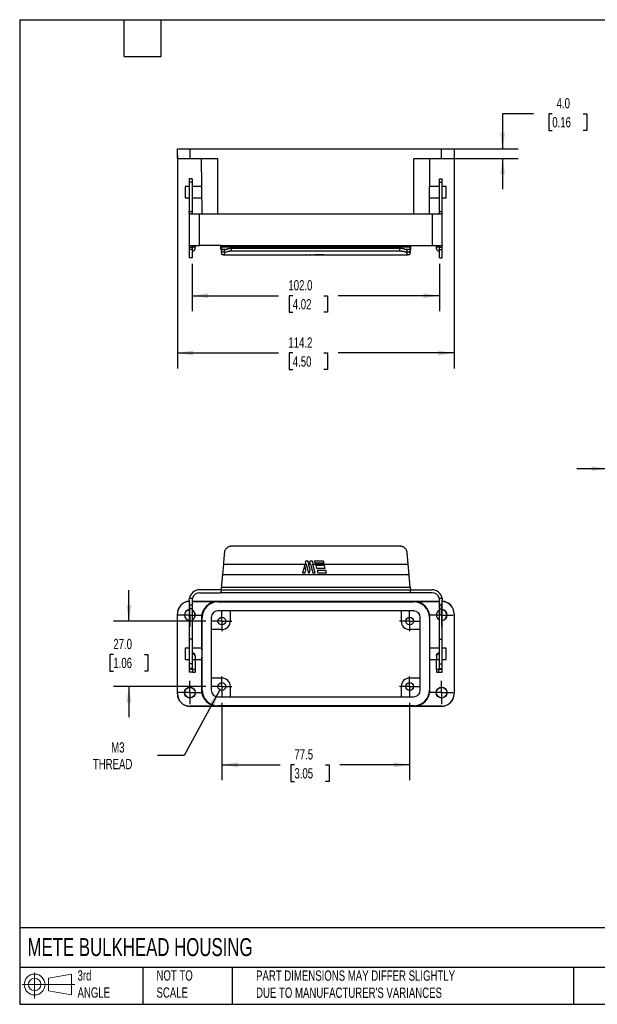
# Model space of a CAD drawing. Header units: millimetres. Extents: x 13 to 546, y 13 to 419.
# Tile 1 of 3: x 13 to 251, y 13 to 419. Entities that reach past the tile are written whole.
import ezdxf

# ---------------------------------------------------------------- set-up
doc = ezdxf.new("R2010")
doc.units = ezdxf.units.MM
doc.header["$LTSCALE"] = 2
doc.linetypes.add('SLD-Center', pattern=[19.05, 15.24, -1.27, 1.27, -1.27])
doc.linetypes.add('SLD-Solid', pattern=[0])
doc.layers.add('CENTER', color=40, linetype='SLD-Center')
doc.layers.add('SLD-DEFPOINTS', color=7, linetype='Continuous')
doc.layers.add('DIMENSIONS', color=140, linetype='SLD-Solid', lineweight=25)
doc.layers.add('TEXT', color=140, linetype='SLD-Solid', lineweight=25)
doc.styles.add('SLDTEXTSTYLE0', font='TXT', dxfattribs={"width": 0.7})
doc.dimstyles.new('SLDDIMSTYLE0', dxfattribs={"dimtxt": 4.316016, "dimasz": 6.604, "dimexe": 0, "dimexo": 0.0625, "dimgap": 1.079004, "dimtad": 0, "dimtih": 1, "dimtoh": 1, "dimrnd": 1e-09, "dimzin": 4, "dimdsep": 46, "dimtxsty": 'SLDTEXTSTYLE0', "dimsah": 1, "dimcen": 0.09, "dimadec": 0, "dimazin": 1, "dimtfac": 1, "dimtmove": 0, "dimatfit": 0, "dimfxl": 0, "dimfrac": 2, "dimtolj": 1, "dimtzin": 12, "dimarcsym": 0})
doc.dimstyles.new('SLDDIMSTYLE1', dxfattribs={"dimtxt": 4.316016, "dimasz": 6.604, "dimexe": 0, "dimexo": 0.0625, "dimgap": 1.079004, "dimtad": 0, "dimtih": 1, "dimtoh": 1, "dimrnd": 1e-09, "dimzin": 12, "dimdsep": 46, "dimtxsty": 'SLDTEXTSTYLE0', "dimsah": 1, "dimcen": 0.09, "dimadec": 0, "dimazin": 3, "dimtfac": 1, "dimtofl": 0, "dimtmove": 0, "dimatfit": 3, "dimfxl": 0, "dimfrac": 2, "dimtolj": 1, "dimtzin": 12, "dimarcsym": 0})
doc.dimstyles.new('SLDDIMSTYLE2', dxfattribs={"dimtxt": 4.316016, "dimasz": 6.604, "dimexe": 0, "dimexo": 0.0625, "dimgap": 1.079004, "dimtad": 0, "dimtih": 1, "dimtoh": 1, "dimrnd": 1e-09, "dimzin": 12, "dimdsep": 46, "dimtxsty": 'SLDTEXTSTYLE0', "dimsah": 1, "dimcen": 0, "dimadec": 0, "dimazin": 3, "dimtfac": 1, "dimtofl": 0, "dimtmove": 0, "dimatfit": 3, "dimfxl": 0, "dimfrac": 2, "dimtolj": 1, "dimtzin": 12, "dimarcsym": 0})
doc.dimstyles.new('SLDDIMSTYLE5', dxfattribs={"dimtxt": 4.316016, "dimasz": 6.604, "dimexe": 0, "dimexo": 0.0625, "dimgap": 1.079004, "dimtad": 0, "dimtih": 1, "dimtoh": 1, "dimrnd": 1e-09, "dimzin": 4, "dimdsep": 46, "dimtxsty": 'SLDTEXTSTYLE0', "dimsah": 1, "dimcen": 0.09, "dimadec": 0, "dimazin": 1, "dimtfac": 1, "dimtofl": 0, "dimtmove": 0, "dimatfit": 3, "dimfxl": 0, "dimfrac": 2, "dimtolj": 1, "dimtzin": 12, "dimarcsym": 0})

# ---------------------------------------------------------------- blocks, each defined once
blk = doc.blocks.new('Block11')
at = {"color": 7, "linetype": 'SLD-Solid', "lineweight": 18}
for p, q in [((5.18, 10.62), (5.18, 0)), ((10.96, 8.33), (20.35, 10.06)), ((10.96, 3.19), (10.96, 8.33)), ((20.35, 10.06), (20.35, 1.46)), ((0, 5.76), (21.75, 5.76)), ((10.96, 3.19), (20.35, 1.46))]:
    blk.add_line(p, q, dxfattribs=at)
for radius in [4.3, 2.57]:
    blk.add_circle((5.18, 5.76), radius, dxfattribs=at)
blk = doc.blocks.new('Block12')
at = {"layer": 'SLD-DEFPOINTS'}
blk.add_blockref('Block11', (0, 0), dxfattribs=at)
blk = doc.blocks.new('_D')
at = {"layer": 'DIMENSIONS'}
for p, q in [((57.76, 170.87), (57.76, 183.57)), ((89.45, 170.87), (51.41, 170.87)), ((51.35, 157.11), (49.9, 157.11)), ((49.9, 157.11), (49.9, 150.25)), ((64.17, 157.11), (65.62, 157.11)), ((65.62, 157.11), (65.62, 150.25)), ((49.9, 150.25), (51.35, 150.25)), ((65.62, 150.25), (64.17, 150.25)), ((89.45, 143.87), (51.41, 143.87)), ((57.76, 143.87), (57.76, 131.17))]:
    blk.add_line(p, q, dxfattribs=at)
for points in [[(57.76, 170.87), (58.77, 177.48), (56.74, 177.48)], [(57.76, 143.87), (56.74, 137.27), (58.77, 137.27)]]:
    blk.add_solid(points, dxfattribs=at)
at = {"layer": 'DIMENSIONS', "char_height": 4.233, "attachment_point": 1, "style": 'SLDTEXTSTYLE0'}
for s, insert in [('27.0', (51.35, 163.54)), ('1.06', (51.35, 155.71))]:
    blk.add_mtext(s, dxfattribs=dict(at, insert=insert))
blk = doc.blocks.new('_D_1')
at = {"layer": 'DIMENSIONS'}
for p, q in [((96.13, 137.19), (96.13, 105.21)), ((173.63, 137.19), (173.63, 105.21)), ((96.13, 111.56), (120.23, 111.56)), ((126.07, 111.56), (124.62, 111.56)), ((124.62, 111.56), (124.62, 104.7)), ((138.9, 111.56), (140.35, 111.56)), ((140.35, 111.56), (140.35, 104.7)), ((173.63, 111.56), (144.75, 111.56)), ((124.62, 104.7), (126.07, 104.7)), ((140.35, 104.7), (138.9, 104.7))]:
    blk.add_line(p, q, dxfattribs=at)
for points in [[(96.13, 111.56), (102.73, 110.55), (102.73, 112.58)], [(173.63, 111.56), (167.02, 112.58), (167.02, 110.55)]]:
    blk.add_solid(points, dxfattribs=at)
at = {"layer": 'DIMENSIONS', "char_height": 4.233, "attachment_point": 1, "style": 'SLDTEXTSTYLE0'}
for s, insert in [('77.5', (126.07, 117.99)), ('3.05', (126.07, 110.16))]:
    blk.add_mtext(s, dxfattribs=dict(at, insert=insert))
blk = doc.blocks.new('_D_2')
at = {"layer": 'DIMENSIONS'}
for p, q in [((95.36, 142.47), (80.62, 115.39)), ((80.62, 115.39), (69.51, 115.39))]:
    blk.add_line(p, q, dxfattribs=at)
blk.add_solid([(95.36, 142.47), (91.31, 137.15), (93.1, 136.18)], dxfattribs=at)
at = {"layer": 'DIMENSIONS', "char_height": 4.233, "attachment_point": 1, "style": 'SLDTEXTSTYLE0'}
for s, insert in [('M3', (50.45, 120.84)), ('THREAD', (42.91, 113.98))]:
    blk.add_mtext(s, dxfattribs=dict(at, insert=insert))
blk = doc.blocks.new('SW_CENTERMARKSYMBOL_0')
at = {"layer": 'CENTER', "color": 0}
for p, q in [((0, 2.54), (0, 4.14)), ((-2.54, 0), (-4.14, 0)), ((0, 0), (-2.54, 0)), ((0, 0), (0, 2.54)), ((0, 0), (0, -2.54)), ((0, 0), (2.54, 0)), ((2.54, 0), (4.14, 0)), ((0, -2.54), (0, -4.14))]:
    blk.add_line(p, q, dxfattribs=at)
blk = doc.blocks.new('SW_CENTERMARKSYMBOL_1')
at = {"layer": 'CENTER', "color": 0}
for p, q in [((0, 2.54), (0, 4.14)), ((-2.54, 0), (-4.14, 0)), ((0, 0), (-2.54, 0)), ((0, 0), (0, 2.54)), ((0, 0), (0, -2.54)), ((0, 0), (2.54, 0)), ((2.54, 0), (4.14, 0)), ((0, -2.54), (0, -4.14))]:
    blk.add_line(p, q, dxfattribs=at)
blk = doc.blocks.new('SW_CENTERMARKSYMBOL_2')
at = {"layer": 'CENTER', "color": 0}
for p, q in [((0, 2.54), (0, 4.14)), ((0, 0), (-2.54, 0)), ((0, 0), (0, 2.54)), ((0, 0), (0, -2.54)), ((0, 0), (2.54, 0)), ((2.54, 0), (4.14, 0)), ((-2.54, 0), (-4.14, 0)), ((0, -2.54), (0, -4.14))]:
    blk.add_line(p, q, dxfattribs=at)
blk = doc.blocks.new('SW_CENTERMARKSYMBOL_3')
at = {"layer": 'CENTER', "color": 0}
for p, q in [((0, 2.54), (0, 4.14)), ((0, 0), (-2.54, 0)), ((0, 0), (0, 2.54)), ((0, 0), (0, -2.54)), ((0, 0), (2.54, 0)), ((2.54, 0), (4.14, 0)), ((-2.54, 0), (-4.14, 0)), ((0, -2.54), (0, -4.14))]:
    blk.add_line(p, q, dxfattribs=at)
blk = doc.blocks.new('SW_CENTERMARKSYMBOL_4')
at = {"layer": 'CENTER', "color": 0}
for p, q in [((0, 2.54), (0, 4.79)), ((0, 0), (-2.54, 0)), ((0, 0), (0, 2.54)), ((0, 0), (0, -2.54)), ((0, 0), (2.54, 0)), ((2.54, 0), (4.79, 0)), ((-2.54, 0), (-4.79, 0)), ((0, -2.54), (0, -4.79))]:
    blk.add_line(p, q, dxfattribs=at)
blk = doc.blocks.new('SW_CENTERMARKSYMBOL_5')
at = {"layer": 'CENTER', "color": 0}
for p, q in [((0, 2.54), (0, 4.79)), ((0, 0), (-2.54, 0)), ((0, 0), (0, 2.54)), ((0, 0), (0, -2.54)), ((0, 0), (2.54, 0)), ((2.54, 0), (4.79, 0)), ((-2.54, 0), (-4.79, 0)), ((0, -2.54), (0, -4.79))]:
    blk.add_line(p, q, dxfattribs=at)
blk = doc.blocks.new('SW_CENTERMARKSYMBOL_6')
at = {"layer": 'CENTER', "color": 0}
for p, q in [((0, 2.54), (0, 4.79)), ((0, 0), (-2.54, 0)), ((0, 0), (0, 2.54)), ((0, 0), (0, -2.54)), ((0, 0), (2.54, 0)), ((2.54, 0), (4.79, 0)), ((-2.54, 0), (-4.79, 0)), ((0, -2.54), (0, -4.79))]:
    blk.add_line(p, q, dxfattribs=at)
blk = doc.blocks.new('SW_CENTERMARKSYMBOL_7')
at = {"layer": 'CENTER', "color": 0}
for p, q in [((0, 2.54), (0, 4.79)), ((0, 0), (-2.54, 0)), ((0, 0), (0, 2.54)), ((0, 0), (0, -2.54)), ((0, 0), (2.54, 0)), ((2.54, 0), (4.79, 0)), ((-2.54, 0), (-4.79, 0)), ((0, -2.54), (0, -4.79))]:
    blk.add_line(p, q, dxfattribs=at)
blk = doc.blocks.new('_D_6')
at = {"layer": 'DIMENSIONS'}
for p, q in [((255.38, 165.95), (255.38, 240.13)), ((300.38, 209.52), (300.38, 240.13)), ((255.38, 233.78), (242.68, 233.78)), ((270.51, 233.78), (269.06, 233.78)), ((269.06, 233.78), (269.06, 226.92)), ((283.34, 233.78), (284.78, 233.78)), ((284.78, 233.78), (284.78, 226.92)), ((300.38, 233.78), (313.08, 233.78)), ((269.06, 226.92), (270.51, 226.92)), ((284.78, 226.92), (283.34, 226.92)), ((300.38, 181.58), (300.38, 206.47))]:
    blk.add_line(p, q, dxfattribs=at)
for points in [[(255.38, 233.78), (248.78, 234.79), (248.78, 232.76)], [(300.38, 233.78), (306.99, 232.76), (306.99, 234.79)]]:
    blk.add_solid(points, dxfattribs=at)
at = {"layer": 'DIMENSIONS', "char_height": 4.233, "attachment_point": 1, "style": 'SLDTEXTSTYLE0'}
for s, insert in [('45.0', (270.51, 240.2)), ('1.77', (270.51, 232.37))]:
    blk.add_mtext(s, dxfattribs=dict(at, insert=insert))
blk = doc.blocks.new('_D_10')
at = {"layer": 'DIMENSIONS'}
for p, q in [((83.88, 318.32), (83.88, 298.83)), ((185.88, 318.32), (185.88, 298.83)), ((83.88, 305.18), (119.54, 305.18)), ((125.39, 305.18), (123.94, 305.18)), ((123.94, 305.18), (123.94, 298.32)), ((138.22, 305.18), (139.66, 305.18)), ((139.66, 305.18), (139.66, 298.32)), ((185.88, 305.18), (144.06, 305.18)), ((123.94, 298.32), (125.39, 298.32)), ((139.66, 298.32), (138.22, 298.32))]:
    blk.add_line(p, q, dxfattribs=at)
for points in [[(83.88, 305.18), (90.48, 304.16), (90.48, 306.19)], [(185.88, 305.18), (179.27, 306.19), (179.27, 304.16)]]:
    blk.add_solid(points, dxfattribs=at)
at = {"layer": 'DIMENSIONS', "char_height": 4.233, "attachment_point": 1, "style": 'SLDTEXTSTYLE0'}
for s, insert in [('102.0', (123.59, 311.6)), ('4.02', (125.39, 303.77))]:
    blk.add_mtext(s, dxfattribs=dict(at, insert=insert))
blk = doc.blocks.new('_D_11')
at = {"layer": 'DIMENSIONS'}
for p, q in [((77.76, 363.32), (77.76, 275.19)), ((192, 363.32), (192, 275.19)), ((77.76, 281.54), (119.54, 281.54)), ((125.39, 281.54), (123.94, 281.54)), ((123.94, 281.54), (123.94, 274.68)), ((138.22, 281.54), (139.66, 281.54)), ((139.66, 281.54), (139.66, 274.68)), ((192, 281.54), (144.06, 281.54)), ((123.94, 274.68), (125.39, 274.68)), ((139.66, 274.68), (138.22, 274.68))]:
    blk.add_line(p, q, dxfattribs=at)
for points in [[(77.76, 281.54), (84.36, 280.52), (84.36, 282.56)], [(192, 281.54), (185.39, 282.56), (185.39, 280.52)]]:
    blk.add_solid(points, dxfattribs=at)
at = {"layer": 'DIMENSIONS', "char_height": 4.233, "attachment_point": 1, "style": 'SLDTEXTSTYLE0'}
for s, insert in [('114.2', (123.59, 287.96)), ('4.50', (125.39, 280.14))]:
    blk.add_mtext(s, dxfattribs=dict(at, insert=insert))
blk = doc.blocks.new('_D_12')
at = {"layer": 'DIMENSIONS'}
for p, q in [((224.7, 380.29), (212, 380.29)), ((212, 380.29), (212, 365.86)), ((232.48, 380.29), (231.03, 380.29)), ((231.03, 380.29), (231.03, 373.43)), ((245.3, 380.29), (246.75, 380.29)), ((246.75, 380.29), (246.75, 373.43)), ((231.03, 373.43), (232.48, 373.43)), ((246.75, 373.43), (245.3, 373.43)), ((189.37, 365.86), (218.35, 365.86)), ((191.62, 361.86), (218.35, 361.86)), ((212, 361.86), (212, 349.16))]:
    blk.add_line(p, q, dxfattribs=at)
for points in [[(212, 365.86), (213.01, 372.47), (210.98, 372.47)], [(212, 361.86), (210.98, 355.26), (213.01, 355.26)]]:
    blk.add_solid(points, dxfattribs=at)
at = {"layer": 'DIMENSIONS', "char_height": 4.233, "attachment_point": 1, "style": 'SLDTEXTSTYLE0'}
for s, insert in [('4.0', (234.27, 386.71)), ('0.16', (232.48, 378.88))]:
    blk.add_mtext(s, dxfattribs=dict(at, insert=insert))

msp = doc.modelspace()

# ---------------------------------------------------------------- linework, layer by layer
for p, q in [((77.793, 361.864), (77.758, 365.864)), ((77.758, 365.864), (82.928, 365.864)), ((82.928, 365.864), (82.928, 361.864)), ((82.928, 365.864), (186.828, 365.864)), ((186.828, 361.864), (186.828, 365.864)), ((186.828, 365.864), (191.997, 365.864)), ((191.997, 365.864), (191.962, 361.864)), ((77.793, 361.864), (82.928, 361.864)), ((82.928, 361.864), (94.428, 361.864)), ((87.994, 338.864), (87.793, 361.864)), ((94.428, 338.864), (94.428, 361.864)), ((175.328, 361.864), (186.828, 361.864)), ((175.328, 338.864), (175.328, 361.864)), ((181.762, 338.864), (181.962, 361.864)), ((186.828, 361.864), (191.962, 361.864)), ((82.678, 350.214), (80.998, 350.214)), ((80.998, 350.214), (80.998, 345.514)), ((83.878, 353.364), (82.678, 353.364)), ((82.678, 353.364), (82.678, 352.098)), ((83.878, 352.098), (82.678, 352.098)), ((82.678, 352.098), (82.678, 339.949)), ((83.878, 353.364), (83.878, 352.098)), ((83.878, 352.098), (83.878, 339.949)), ((87.895, 350.214), (83.878, 350.214)), ((185.878, 350.214), (181.861, 350.214)), ((185.878, 353.364), (187.078, 353.364)), ((185.878, 352.098), (185.878, 353.364)), ((185.878, 352.098), (187.078, 352.098)), ((185.878, 339.949), (185.878, 352.098)), ((187.078, 352.098), (187.078, 353.364)), ((187.078, 339.949), (187.078, 352.098)), ((188.757, 350.214), (187.078, 350.214)), ((188.757, 345.514), (188.757, 350.214)), ((80.998, 345.514), (82.678, 345.514)), ((83.878, 345.514), (87.936, 345.514)), ((181.82, 345.514), (185.878, 345.514)), ((187.078, 345.514), (188.757, 345.514)), ((82.678, 339.24), (82.678, 339.949)), ((82.678, 339.949), (83.878, 339.949)), ((82.678, 339.24), (82.678, 325.809)), ((83.938, 338.864), (83.236, 338.864)), ((83.878, 339.949), (83.878, 339.24)), ((86.878, 338.864), (83.938, 338.864)), ((86.878, 325.864), (86.878, 338.864)), ((182.878, 338.864), (86.878, 338.864)), ((182.878, 338.864), (182.878, 325.864)), ((185.817, 338.864), (182.878, 338.864)), ((186.52, 338.864), (185.817, 338.864)), ((185.878, 339.949), (187.078, 339.949)), ((187.078, 325.809), (187.078, 339.24)), ((82.678, 325.809), (82.678, 325.06)), ((82.756, 325.864), (86.878, 325.864)), ((83.878, 325.809), (83.878, 325.06)), ((85.078, 325.272), (83.878, 325.272)), ((85.078, 325.864), (85.078, 325.272)), ((85.078, 324.664), (85.078, 325.272)), ((95.824, 325.864), (86.878, 325.864)), ((95.824, 325.864), (173.932, 325.864)), ((95.859, 325.171), (95.976, 324.395)), ((173.897, 325.171), (95.859, 325.171)), ((173.779, 324.395), (173.897, 325.171)), ((173.932, 325.864), (182.878, 325.864)), ((182.878, 325.864), (186.999, 325.864)), ((184.678, 325.272), (184.678, 325.864)), ((185.878, 325.272), (184.678, 325.272)), ((184.678, 324.664), (184.678, 325.272)), ((185.878, 325.06), (185.878, 325.809)), ((187.078, 325.06), (187.078, 325.809)), ((83.878, 325.06), (82.678, 325.06)), ((82.678, 325.06), (82.678, 324.213)), ((83.878, 324.213), (82.678, 324.213)), ((82.678, 324.213), (82.678, 320.864)), ((83.878, 325.06), (83.878, 324.213)), ((83.878, 324.213), (83.878, 320.864)), ((83.878, 323.664), (84.078, 323.664)), ((95.806, 324.132), (95.924, 323.356)), ((95.976, 324.395), (98.252, 324.395)), ((96.361, 323.216), (96.754, 323.216)), ((96.754, 322.016), (96.361, 322.016)), ((96.754, 322.016), (130.902, 322.016)), ((97.127, 323.751), (97.17, 322.637)), ((100.169, 323.546), (100.127, 324.647)), ((169.628, 324.647), (100.127, 324.647)), ((169.586, 323.546), (100.169, 323.546)), ((130.784, 322.064), (131.582, 322.064)), ((130.902, 322.016), (131.875, 322.016)), ((131.875, 322.016), (131.937, 322.016)), ((131.937, 322.016), (132.665, 322.016)), ((132.547, 322.064), (133.345, 322.064)), ((132.665, 322.016), (133.639, 322.016)), ((133.639, 322.016), (133.7, 322.016)), ((133.7, 322.016), (173.001, 322.016)), ((134.38, 322.064), (137.972, 322.064)), ((134.637, 322.064), (134.637, 322.02)), ((138.228, 322.02), (134.637, 322.02)), ((169.586, 323.546), (169.628, 324.647)), ((171.507, 324.395), (173.779, 324.395)), ((172.585, 322.637), (172.628, 323.751)), ((173.001, 323.216), (173.394, 323.216)), ((173.394, 322.016), (173.001, 322.016)), ((173.831, 323.356), (173.949, 324.132)), ((185.678, 323.664), (185.878, 323.664)), ((187.078, 325.06), (185.878, 325.06)), ((185.878, 324.213), (185.878, 325.06)), ((185.878, 324.213), (187.078, 324.213)), ((185.878, 320.864), (185.878, 324.213)), ((187.078, 324.213), (187.078, 325.06)), ((187.078, 320.864), (187.078, 324.213)), ((83.878, 320.864), (82.678, 320.864)), ((185.878, 320.864), (187.078, 320.864)), ((169.586, 201.774), (100.169, 201.774)), ((130.784, 195.732), (131.582, 195.732)), ((132.547, 195.732), (133.345, 195.732)), ((134.38, 195.732), (137.972, 195.732)), ((96.754, 194.407), (96.361, 189.917)), ((96.754, 194.407), (130.902, 194.407)), ((130.325, 194.022), (129.455, 190.774)), ((130.843, 192.09), (130.325, 194.022)), ((130.49, 190.774), (130.843, 192.09)), ((130.902, 194.407), (131.875, 190.774)), ((132.582, 192), (131.937, 194.407)), ((131.937, 194.407), (132.665, 194.407)), ((132.254, 190.774), (132.582, 192)), ((132.665, 194.407), (133.639, 190.774)), ((133.7, 194.407), (173.001, 194.407)), ((134.674, 190.774), (133.7, 194.407)), ((138.228, 194.774), (134.637, 194.774)), ((138.496, 193.774), (134.905, 193.774)), ((134.905, 193.774), (135.173, 192.774)), ((135.173, 192.774), (138.764, 192.774)), ((139.032, 191.774), (135.441, 191.774)), ((135.441, 191.774), (135.709, 190.774)), ((138.764, 192.774), (138.496, 193.774)), ((139.3, 190.774), (139.032, 191.774)), ((173.394, 189.917), (173.001, 194.407)), ((173.394, 189.917), (96.361, 189.917)), ((129.455, 190.774), (130.49, 190.774)), ((131.875, 190.774), (132.254, 190.774)), ((133.639, 190.774), (134.674, 190.774)), ((135.709, 190.774), (139.3, 190.774)), ((95.824, 183.774), (86.878, 183.774)), ((95.806, 183.574), (95.924, 184.917)), ((173.949, 183.574), (95.806, 183.574)), ((95.924, 184.917), (173.831, 184.917)), ((173.831, 184.917), (173.949, 183.574)), ((173.932, 183.774), (182.878, 183.774)), ((82.678, 179.574), (82.678, 177.382)), ((82.756, 180.382), (83.988, 180.382)), ((83.878, 179.574), (83.878, 177.382)), ((83.878, 179.043), (185.878, 179.043)), ((83.878, 179.009), (94.428, 179.009)), ((86.878, 182.574), (95.719, 182.574)), ((94.428, 178.803), (94.428, 179.009)), ((174.036, 182.574), (95.719, 182.574)), ((182.878, 182.574), (174.036, 182.574)), ((175.328, 179.009), (185.878, 179.009)), ((175.328, 178.803), (175.328, 179.009)), ((185.767, 180.382), (186.999, 180.382)), ((185.878, 177.382), (185.878, 179.574)), ((187.078, 177.382), (187.078, 179.574)), ((83.878, 177.382), (82.678, 177.382)), ((82.678, 177.382), (82.678, 175.914)), ((83.878, 175.914), (82.678, 175.914)), ((82.678, 175.914), (82.678, 163.415)), ((83.878, 177.382), (83.878, 175.914)), ((83.878, 175.914), (83.878, 163.415)), ((94.428, 178.803), (175.328, 178.803)), ((175.328, 175.078), (94.428, 175.078)), ((99.628, 170.874), (99.628, 175.078)), ((170.128, 175.078), (170.128, 170.874)), ((187.078, 177.382), (185.878, 177.382)), ((185.878, 175.914), (185.878, 177.382)), ((185.878, 175.914), (187.078, 175.914)), ((185.878, 163.415), (185.878, 175.914)), ((187.078, 175.914), (187.078, 177.382)), ((187.078, 163.415), (187.078, 175.914)), ((77.793, 173.874), (77.758, 173.874)), ((77.758, 140.874), (77.758, 173.874)), ((77.793, 140.874), (77.793, 173.874)), ((87.998, 172.374), (87.793, 172.374)), ((87.793, 172.374), (87.793, 159.724)), ((87.998, 142.374), (87.998, 172.374)), ((91.724, 172.374), (91.724, 142.374)), ((178.032, 142.374), (178.032, 172.374)), ((181.757, 172.374), (181.757, 142.374)), ((181.757, 172.374), (181.962, 172.374)), ((181.962, 159.724), (181.962, 172.374)), ((191.962, 173.874), (191.962, 140.874)), ((191.997, 173.874), (191.962, 173.874)), ((191.997, 173.874), (191.997, 140.874)), ((96.128, 167.374), (91.724, 167.374)), ((178.032, 167.374), (173.628, 167.374)), ((83.878, 163.415), (82.678, 163.415)), ((82.678, 163.415), (82.678, 153.259)), ((83.878, 163.415), (83.878, 153.259)), ((185.878, 163.415), (187.078, 163.415)), ((185.878, 153.259), (185.878, 163.415)), ((187.078, 153.259), (187.078, 163.415)), ((82.678, 159.724), (80.998, 159.724)), ((80.998, 159.724), (80.998, 157.374)), ((87.915, 159.724), (83.878, 159.724)), ((185.878, 159.724), (181.84, 159.724)), ((188.757, 159.724), (187.078, 159.724)), ((188.757, 157.374), (188.757, 159.724)), ((80.998, 157.374), (80.998, 155.024)), ((80.998, 155.024), (82.678, 155.024)), ((84.078, 157.684), (83.878, 157.684)), ((84.078, 157.273), (83.878, 157.273)), ((83.878, 155), (85.078, 155)), ((84.078, 157.273), (84.078, 157.684)), ((85.078, 156.334), (85.078, 156.744)), ((85.078, 156.334), (85.078, 155)), ((85.078, 155.024), (87.915, 155.024)), ((85.078, 155), (85.078, 150.974)), ((87.793, 155.024), (87.793, 142.374)), ((181.84, 155.024), (184.678, 155.024)), ((181.962, 142.374), (181.962, 155.024)), ((184.678, 156.334), (184.678, 156.744)), ((184.678, 156.334), (184.678, 155)), ((184.678, 155), (185.878, 155)), ((184.678, 150.974), (184.678, 155)), ((185.678, 157.684), (185.678, 157.273)), ((185.878, 157.684), (185.678, 157.684)), ((185.878, 157.273), (185.678, 157.273)), ((187.078, 155.024), (188.757, 155.024)), ((188.757, 155.024), (188.757, 157.374)), ((83.878, 153.259), (82.678, 153.259)), ((82.678, 153.259), (82.678, 151.327)), ((83.878, 151.327), (82.678, 151.327)), ((82.678, 151.327), (82.678, 150.974)), ((82.678, 150.974), (83.878, 150.974)), ((82.678, 150.974), (82.678, 149.774)), ((83.878, 153.259), (83.878, 151.327)), ((83.878, 151.327), (83.878, 150.974)), ((83.878, 150.974), (84.078, 150.974)), ((84.078, 150.974), (84.078, 149.774)), ((84.078, 150.974), (85.078, 150.974)), ((85.078, 150.974), (85.078, 149.774)), ((184.678, 150.974), (184.678, 149.774)), ((184.678, 150.974), (185.678, 150.974)), ((185.678, 149.774), (185.678, 150.974)), ((185.678, 150.974), (185.878, 150.974)), ((185.878, 153.259), (187.078, 153.259)), ((185.878, 151.327), (185.878, 153.259)), ((185.878, 151.327), (187.078, 151.327)), ((185.878, 150.974), (185.878, 151.327)), ((185.878, 150.974), (187.078, 150.974)), ((187.078, 151.327), (187.078, 153.259)), ((187.078, 150.974), (187.078, 151.327)), ((187.078, 149.774), (187.078, 150.974)), ((84.078, 149.774), (82.678, 149.774)), ((84.078, 149.774), (85.078, 149.774)), ((96.128, 147.374), (91.724, 147.374)), ((178.032, 147.374), (173.628, 147.374)), ((185.678, 149.774), (187.078, 149.774)), ((87.998, 142.374), (87.793, 142.374)), ((99.628, 139.67), (99.628, 143.874)), ((170.128, 143.874), (170.128, 139.67)), ((181.962, 142.374), (181.757, 142.374)), ((77.793, 140.874), (77.758, 140.874)), ((94.428, 139.67), (175.328, 139.67)), ((191.997, 140.874), (191.962, 140.874)), ((82.928, 135.739), (82.928, 135.704)), ((94.428, 135.739), (82.928, 135.739)), ((82.928, 135.704), (186.828, 135.704)), ((175.328, 135.944), (94.428, 135.944)), ((94.428, 135.944), (94.428, 135.739)), ((175.328, 135.739), (175.328, 135.944)), ((186.828, 135.739), (175.328, 135.739)), ((186.828, 135.704), (186.828, 135.739))]:
    msp.add_line(p, q)
for centre, radius in [((96.128, 170.874), 1.6), ((173.628, 170.874), 1.6), ((82.928, 141.374), 2.25), ((82.928, 141.374), 2.18), ((96.128, 143.874), 1.6), ((173.628, 143.874), 1.6), ((186.828, 141.374), 2.25), ((186.828, 141.374), 2.18)]:
    msp.add_circle(centre, radius)
for centre, radius, start, end in [((84.078, 324.664), 1, 270, 0), ((185.678, 324.664), 1, 180, 270), ((86.878, 179.574), 4.2, 90, 168.91228), ((182.878, 179.574), 4.2, 11.08772, 90), ((82.928, 173.874), 5.17, 92.77184, 180), ((82.928, 173.874), 5.135, 92.7907, 180), ((86.878, 179.574), 3, 90, 164.38117), ((94.428, 172.374), 6.635, 90, 180), ((175.328, 172.374), 6.635, 0, 90), ((182.878, 179.574), 3, 15.61883, 90), ((186.828, 173.874), 5.17, 0, 87.22816), ((186.828, 173.874), 5.135, 0, 87.2093), ((82.928, 173.374), 2.25, 96.37937, 263.62063), ((82.928, 173.374), 2.18, 96.58456, 180), ((82.928, 173.374), 2.25, 0, 65.02503), ((82.928, 173.374), 2.18, 295.83264, 64.16736), ((94.428, 172.374), 6.43, 90, 180), ((94.428, 172.374), 2.704, 90, 180), ((175.328, 172.374), 6.43, 0, 90), ((175.328, 172.374), 2.704, 0, 90), ((186.828, 173.374), 2.25, 114.97497, 180), ((186.828, 173.374), 2.18, 115.83264, 244.16736), ((186.828, 173.374), 2.25, 276.37937, 83.62063), ((186.828, 173.374), 2.18, 0, 83.41544), ((82.928, 173.374), 2.18, 180, 263.41544), ((82.928, 173.374), 2.25, 294.97497, 0), ((96.128, 170.874), 3.5, 270, 0), ((173.628, 170.874), 3.5, 180, 270), ((186.828, 173.374), 2.25, 180, 245.02503), ((186.828, 173.374), 2.18, 276.58456, 0), ((84.107, 156.713), 0.971, 1.83611, 91.72535), ((84.107, 156.303), 0.971, 1.83611, 91.72535), ((185.648, 156.713), 0.971, 88.27465, 178.16389), ((185.648, 156.303), 0.971, 88.27465, 178.16389), ((96.128, 143.874), 3.5, 0, 90), ((173.628, 143.874), 3.5, 90, 180), ((94.428, 142.374), 6.635, 180, 270), ((94.428, 142.374), 6.43, 180, 270), ((94.428, 142.374), 2.704, 180, 270), ((175.328, 142.374), 2.704, 270, 0), ((175.328, 142.374), 6.43, 270, 0), ((175.328, 142.374), 6.635, 270, 0), ((82.928, 140.874), 5.17, 180, 270), ((82.928, 140.874), 5.135, 180, 270), ((186.828, 140.874), 5.17, 270, 0), ((186.828, 140.874), 5.135, 270, 0)]:
    msp.add_arc(centre, radius, start, end)
for centre, start_param, end_param in [((87.915, 157.374), 4.712389, 6.2831853), ((181.84, 157.374), 0, 1.5707963), ((87.915, 157.374), 3.1415927, 4.712389), ((181.84, 157.374), 1.5707963, 3.1415927)]:
    msp.add_ellipse(centre, major_axis=(0, 2.35), ratio=0.0087269, start_param=start_param, end_param=end_param)
for points, knots in [([(83.236, 338.864), (83.049, 338.864), (82.909, 338.89), (82.769, 338.983), (82.734, 339.022), (82.689, 339.118), (82.678, 339.175), (82.678, 339.24)], [0, 0, 0, 0, 0.5, 0.5, 0.75, 0.75, 1, 1, 1, 1]), ([(84.727, 338.864), (84.589, 338.864), (84.467, 338.869), (84.255, 338.894), (84.164, 338.915), (84.02, 338.974), (83.966, 339.013), (83.895, 339.112), (83.878, 339.171), (83.878, 339.24)], [0, 0, 0, 0, 0.25, 0.25, 0.5, 0.5, 0.75, 0.75, 1, 1, 1, 1]), ([(185.878, 339.24), (185.878, 339.171), (185.861, 339.113), (185.79, 339.014), (185.736, 338.974), (185.592, 338.915), (185.503, 338.895), (185.29, 338.869), (185.166, 338.864), (185.028, 338.864)], [0, 0, 0, 0, 0.25, 0.25, 0.5, 0.5, 0.75, 0.75, 1, 1, 1, 1]), ([(185.878, 339.24), (185.878, 339.271), (185.878, 339.332), (185.878, 339.437), (185.878, 339.55), (185.878, 339.673), (185.878, 339.805), (185.878, 339.901), (185.878, 339.949)], [0, 0, 0, 0, 0.1671699, 0.3337362, 0.5, 0.6662638, 0.8328301, 1, 1, 1, 1]), ([(187.078, 339.24), (187.078, 339.109), (187.034, 339.015), (186.894, 338.922), (186.835, 338.899), (186.695, 338.87), (186.613, 338.864), (186.52, 338.864)], [0, 0, 0, 0, 0.5, 0.5, 0.75, 0.75, 1, 1, 1, 1]), ([(187.078, 339.24), (187.078, 339.271), (187.078, 339.332), (187.078, 339.437), (187.078, 339.55), (187.078, 339.673), (187.078, 339.805), (187.078, 339.901), (187.078, 339.949)], [0, 0, 0, 0, 0.1671699, 0.3337362, 0.5, 0.6662638, 0.8328301, 1, 1, 1, 1]), ([(95.806, 324.132), (95.803, 324.157), (95.796, 324.206), (95.786, 324.29), (95.776, 324.38), (95.768, 324.477), (95.76, 324.579), (95.753, 324.685), (95.746, 324.796), (95.741, 324.91), (95.735, 325.026), (95.731, 325.144), (95.727, 325.264), (95.724, 325.384), (95.722, 325.505), (95.72, 325.625), (95.719, 325.745), (95.719, 325.824), (95.719, 325.864)], [0, 0, 0, 0, 0.0686234, 0.1364247, 0.203405, 0.2695653, 0.3349069, 0.3994309, 0.4631385, 0.526031, 0.5881098, 0.6493762, 0.7098317, 0.7694778, 0.828316, 0.8863479, 0.9435754, 1, 1, 1, 1]), ([(95.824, 325.864), (95.824, 325.836), (95.824, 325.78), (95.825, 325.697), (95.827, 325.617), (95.83, 325.539), (95.835, 325.427), (95.843, 325.289), (95.854, 325.21), (95.859, 325.171)], [0, 0, 0, 0, 0.1006303, 0.1998426, 0.2987533, 0.3984889, 0.5001485, 0.7492023, 1, 1, 1, 1]), ([(173.897, 325.171), (173.899, 325.186), (173.903, 325.215), (173.908, 325.268), (173.914, 325.327), (173.918, 325.392), (173.924, 325.498), (173.93, 325.654), (173.931, 325.794), (173.932, 325.864)], [0, 0, 0, 0, 0.1009009, 0.2003343, 0.2994091, 0.3992465, 0.5009422, 0.7497897, 1, 1, 1, 1]), ([(174.036, 325.864), (174.036, 325.815), (174.036, 325.717), (174.035, 325.57), (174.032, 325.421), (174.028, 325.273), (174.024, 325.125), (174.018, 324.98), (174.011, 324.839), (174.003, 324.701), (173.995, 324.57), (173.985, 324.446), (173.974, 324.33), (173.962, 324.223), (173.953, 324.163), (173.949, 324.132)], [0, 0, 0, 0, 0.0695608, 0.1403382, 0.2123352, 0.2855551, 0.3600008, 0.4356749, 0.5125803, 0.5907193, 0.6700944, 0.7507079, 0.832562, 0.9156587, 1, 1, 1, 1]), ([(96.361, 322.016), (96.352, 322.017), (96.335, 322.019), (96.309, 322.033), (96.284, 322.054), (96.261, 322.081), (96.239, 322.113), (96.219, 322.149), (96.199, 322.189), (96.181, 322.23), (96.165, 322.272), (96.149, 322.314), (96.12, 322.402), (96.076, 322.552), (96.022, 322.794), (95.971, 323.058), (95.939, 323.259), (95.924, 323.356)], [0, 0, 0, 0, 0.0591874, 0.1156311, 0.1693313, 0.2202878, 0.2685007, 0.3139699, 0.3566954, 0.3966771, 0.4339151, 0.4684094, 0.5001599, 0.6350313, 0.7632951, 0.8849512, 1, 1, 1, 1]), ([(96.361, 323.216), (96.352, 323.217), (96.335, 323.219), (96.311, 323.234), (96.287, 323.256), (96.265, 323.284), (96.245, 323.317), (96.225, 323.354), (96.208, 323.393), (96.191, 323.433), (96.176, 323.474), (96.149, 323.554), (96.111, 323.688), (96.062, 323.9), (96.018, 324.133), (95.99, 324.31), (95.976, 324.395)], [0, 0, 0, 0, 0.0649547, 0.1265897, 0.1849051, 0.2399007, 0.2915766, 0.3399327, 0.384969, 0.4266854, 0.4650819, 0.5001585, 0.6350302, 0.7632942, 0.8849507, 1, 1, 1, 1]), ([(97.127, 323.751), (97.117, 323.721), (97.094, 323.656), (97.057, 323.565), (97.016, 323.476), (96.972, 323.394), (96.923, 323.321), (96.87, 323.264), (96.814, 323.224), (96.774, 323.219), (96.754, 323.216)], [0, 0, 0, 0, 0.088684, 0.1877443, 0.2971809, 0.4169934, 0.5471818, 0.6877459, 0.8386854, 1, 1, 1, 1]), ([(97.17, 322.637), (97.158, 322.602), (97.132, 322.526), (97.092, 322.421), (97.046, 322.318), (96.997, 322.222), (96.942, 322.138), (96.884, 322.072), (96.82, 322.026), (96.777, 322.019), (96.754, 322.016)], [0, 0, 0, 0, 0.0886963, 0.1877654, 0.2972072, 0.4170216, 0.5472083, 0.6877671, 0.8386977, 1, 1, 1, 1]), ([(100.127, 324.647), (100.071, 324.647), (99.962, 324.646), (99.806, 324.641), (99.664, 324.633), (99.536, 324.624), (99.423, 324.614), (99.324, 324.604), (99.239, 324.594), (99.168, 324.585), (99.11, 324.577), (99.065, 324.571), (98.846, 324.538), (98.502, 324.47), (98.054, 324.341), (97.693, 324.201), (97.452, 324.072), (97.308, 323.972), (97.222, 323.896), (97.159, 323.821), (97.138, 323.775), (97.127, 323.751)], [0, 0, 0, 0, 0.0379477, 0.0728672, 0.1047583, 0.1336209, 0.1594548, 0.1822599, 0.2020361, 0.2187832, 0.2325013, 0.2431901, 0.2508498, 0.3891712, 0.5005269, 0.6302969, 0.7501483, 0.8125029, 0.8749206, 0.9374151, 1, 1, 1, 1]), ([(100.169, 323.546), (100.123, 323.546), (100.03, 323.546), (99.89, 323.541), (99.751, 323.535), (99.566, 323.523), (99.338, 323.502), (98.984, 323.455), (98.565, 323.374), (98.118, 323.248), (97.742, 323.102), (97.499, 322.97), (97.351, 322.865), (97.264, 322.787), (97.201, 322.71), (97.18, 322.662), (97.17, 322.637)], [0, 0, 0, 0, 0.03112145, 0.06228733, 0.093566, 0.12502512, 0.18767241, 0.2498792, 0.37494449, 0.49953169, 0.62457108, 0.74921567, 0.81218279, 0.87461126, 0.937038, 1, 1, 1, 1]), ([(172.585, 322.637), (172.581, 322.649), (172.572, 322.673), (172.55, 322.71), (172.522, 322.748), (172.477, 322.799), (172.405, 322.864), (172.258, 322.97), (172.016, 323.101), (171.639, 323.247), (171.193, 323.373), (170.773, 323.454), (170.419, 323.502), (170.145, 323.527), (169.867, 323.543), (169.68, 323.545), (169.586, 323.546)], [0, 0, 0, 0, 0.03116146, 0.06234285, 0.09360983, 0.1250275, 0.1877229, 0.24987891, 0.37501116, 0.49952049, 0.62463211, 0.74921573, 0.81233526, 0.87480375, 0.93717365, 1, 1, 1, 1]), ([(172.628, 323.751), (172.622, 323.765), (172.612, 323.791), (172.585, 323.832), (172.551, 323.874), (172.509, 323.918), (172.458, 323.961), (172.4, 324.005), (172.281, 324.084), (172.06, 324.202), (171.699, 324.342), (171.25, 324.471), (170.875, 324.545), (170.566, 324.589), (170.344, 324.615), (170.021, 324.641), (169.77, 324.645), (169.628, 324.647)], [0, 0, 0, 0, 0.0356742, 0.071398, 0.1071741, 0.143005, 0.1788933, 0.2148414, 0.250852, 0.3701521, 0.5005396, 0.6119195, 0.7501751, 0.7802953, 0.8319827, 0.905224, 1, 1, 1, 1]), ([(173.001, 322.016), (172.988, 322.017), (172.962, 322.019), (172.925, 322.036), (172.888, 322.06), (172.853, 322.092), (172.82, 322.132), (172.788, 322.177), (172.758, 322.226), (172.729, 322.28), (172.701, 322.336), (172.675, 322.395), (172.651, 322.455), (172.628, 322.515), (172.606, 322.576), (172.592, 322.617), (172.585, 322.637)], [0, 0, 0, 0, 0.0934443, 0.1835017, 0.2701721, 0.3534554, 0.4333517, 0.509861, 0.5829832, 0.6527183, 0.7190663, 0.7820273, 0.8416011, 0.8977879, 0.9505875, 1, 1, 1, 1]), ([(173.001, 323.216), (172.989, 323.217), (172.964, 323.219), (172.927, 323.235), (172.893, 323.26), (172.859, 323.291), (172.827, 323.33), (172.797, 323.373), (172.768, 323.421), (172.741, 323.473), (172.716, 323.527), (172.691, 323.582), (172.669, 323.638), (172.648, 323.694), (172.634, 323.733), (172.628, 323.751)], [0, 0, 0, 0, 0.1004999, 0.1970703, 0.2897114, 0.378423, 0.4632051, 0.5440578, 0.620981, 0.6939747, 0.7630388, 0.8281734, 0.8893785, 0.946654, 1, 1, 1, 1]), ([(173.779, 324.395), (173.771, 324.346), (173.756, 324.247), (173.732, 324.106), (173.706, 323.971), (173.68, 323.843), (173.652, 323.723), (173.623, 323.613), (173.594, 323.516), (173.563, 323.428), (173.528, 323.348), (173.489, 323.279), (173.443, 323.227), (173.411, 323.22), (173.394, 323.216)], [0, 0, 0, 0, 0.064937, 0.1320328, 0.2012873, 0.2727007, 0.3462731, 0.4220046, 0.4998951, 0.5733594, 0.6601031, 0.7601253, 0.8734247, 1, 1, 1, 1]), ([(173.831, 323.356), (173.824, 323.307), (173.809, 323.208), (173.785, 323.068), (173.76, 322.932), (173.734, 322.801), (173.707, 322.678), (173.679, 322.561), (173.65, 322.453), (173.62, 322.353), (173.586, 322.257), (173.547, 322.166), (173.501, 322.087), (173.45, 322.029), (173.413, 322.021), (173.394, 322.016)], [0, 0, 0, 0, 0.05670222, 0.11505718, 0.17506497, 0.23672566, 0.30003931, 0.36500598, 0.43162571, 0.49989857, 0.57336262, 0.66010587, 0.76012732, 0.87342581, 1, 1, 1, 1]), ([(97.17, 199.159), (97.158, 199.022), (97.132, 198.731), (97.092, 198.266), (97.046, 197.75), (96.997, 197.182), (96.942, 196.562), (96.884, 195.89), (96.82, 195.166), (96.777, 194.666), (96.754, 194.407)], [0, 0, 0, 0, 0.0886963, 0.1877654, 0.2972072, 0.4170216, 0.5472083, 0.6877671, 0.8386977, 1, 1, 1, 1]), ([(100.169, 201.774), (100.123, 201.773), (100.03, 201.772), (99.89, 201.763), (99.751, 201.748), (99.566, 201.72), (99.338, 201.67), (98.984, 201.56), (98.565, 201.366), (98.118, 201.047), (97.742, 200.656), (97.499, 200.275), (97.351, 199.948), (97.264, 199.693), (97.201, 199.43), (97.18, 199.25), (97.17, 199.159)], [0, 0, 0, 0, 0.03112145, 0.06228733, 0.093566, 0.12502512, 0.18767241, 0.2498792, 0.37494449, 0.49953169, 0.62457108, 0.74921567, 0.81218279, 0.87461126, 0.937038, 1, 1, 1, 1]), ([(172.585, 199.159), (172.581, 199.204), (172.572, 199.294), (172.55, 199.427), (172.522, 199.559), (172.477, 199.734), (172.405, 199.946), (172.258, 200.273), (172.016, 200.653), (171.639, 201.045), (171.193, 201.364), (170.773, 201.559), (170.419, 201.67), (170.145, 201.73), (169.867, 201.767), (169.68, 201.772), (169.586, 201.774)], [0, 0, 0, 0, 0.03116146, 0.06234285, 0.09360983, 0.1250275, 0.1877229, 0.24987891, 0.37501116, 0.49952049, 0.62463211, 0.74921573, 0.81233526, 0.87480375, 0.93717365, 1, 1, 1, 1]), ([(173.001, 194.407), (172.988, 194.557), (172.962, 194.851), (172.925, 195.283), (172.888, 195.699), (172.853, 196.098), (172.82, 196.48), (172.788, 196.845), (172.758, 197.193), (172.729, 197.524), (172.701, 197.838), (172.675, 198.135), (172.651, 198.415), (172.628, 198.678), (172.606, 198.924), (172.592, 199.083), (172.585, 199.159)], [0, 0, 0, 0, 0.0934443, 0.1835017, 0.2701721, 0.3534554, 0.4333517, 0.509861, 0.5829832, 0.6527183, 0.7190663, 0.7820273, 0.8416011, 0.8977879, 0.9505875, 1, 1, 1, 1]), ([(96.361, 189.917), (96.352, 189.814), (96.335, 189.612), (96.309, 189.317), (96.284, 189.037), (96.261, 188.772), (96.239, 188.521), (96.219, 188.286), (96.199, 188.066), (96.181, 187.861), (96.165, 187.67), (96.149, 187.495), (96.12, 187.155), (96.076, 186.662), (96.022, 186.035), (95.971, 185.455), (95.939, 185.093), (95.924, 184.917)], [0, 0, 0, 0, 0.0591874, 0.1156311, 0.1693313, 0.2202878, 0.2685007, 0.3139699, 0.3566954, 0.3966771, 0.4339151, 0.4684094, 0.5001599, 0.6350313, 0.7632951, 0.8849512, 1, 1, 1, 1]), ([(173.831, 184.917), (173.824, 185.004), (173.809, 185.178), (173.785, 185.45), (173.76, 185.733), (173.734, 186.029), (173.707, 186.336), (173.679, 186.656), (173.65, 186.988), (173.62, 187.337), (173.586, 187.724), (173.547, 188.17), (173.501, 188.687), (173.45, 189.278), (173.413, 189.697), (173.394, 189.917)], [0, 0, 0, 0, 0.05670222, 0.11505718, 0.17506497, 0.23672566, 0.30003931, 0.36500598, 0.43162571, 0.49989857, 0.57336262, 0.66010587, 0.76012732, 0.87342581, 1, 1, 1, 1]), ([(95.806, 183.574), (95.803, 183.533), (95.796, 183.452), (95.786, 183.337), (95.776, 183.23), (95.768, 183.131), (95.76, 183.039), (95.753, 182.956), (95.746, 182.881), (95.741, 182.815), (95.735, 182.756), (95.731, 182.706), (95.727, 182.665), (95.724, 182.631), (95.722, 182.605), (95.72, 182.587), (95.719, 182.576), (95.719, 182.574), (95.719, 182.574)], [0, 0, 0, 0, 0.0686234, 0.1364247, 0.203405, 0.2695653, 0.3349069, 0.3994309, 0.4631385, 0.526031, 0.5881098, 0.6493762, 0.7098317, 0.7694778, 0.828316, 0.8863479, 0.9435754, 1, 1, 1, 1]), ([(174.036, 182.574), (174.036, 182.575), (174.036, 182.577), (174.035, 182.594), (174.032, 182.621), (174.028, 182.661), (174.024, 182.713), (174.018, 182.777), (174.011, 182.854), (174.003, 182.944), (173.995, 183.046), (173.985, 183.16), (173.974, 183.287), (173.962, 183.424), (173.953, 183.524), (173.949, 183.574)], [0, 0, 0, 0, 0.0695608, 0.1403382, 0.2123352, 0.2855551, 0.3600008, 0.4356749, 0.5125803, 0.5907193, 0.6700944, 0.7507079, 0.832562, 0.9156587, 1, 1, 1, 1]), ([(184.678, 149.774), (184.678, 149.774), (184.785, 149.774), (185.156, 149.774), (185.416, 149.774), (185.678, 149.774)], [0, 0, 0, 0, 0.5, 0.5, 1, 1, 1, 1])]:
    msp.add_open_spline(points, degree=3, knots=knots)
for points in [[(82.678, 325.809), (82.678, 325.846), (82.704, 325.864), (82.756, 325.864)], [(186.999, 325.864), (187.052, 325.864), (187.078, 325.846), (187.078, 325.809)], [(130.665, 322.037), (130.705, 322.045), (130.744, 322.053), (130.784, 322.064)], [(130.902, 322.016), (130.823, 322.016), (130.744, 322.023), (130.665, 322.037)], [(131.582, 322.064), (131.7, 322.032), (131.819, 322.016), (131.937, 322.016)], [(132.428, 322.037), (132.468, 322.045), (132.507, 322.053), (132.547, 322.064)], [(132.665, 322.016), (132.586, 322.016), (132.507, 322.023), (132.428, 322.037)], [(133.345, 322.064), (133.464, 322.032), (133.582, 322.016), (133.7, 322.016)], [(134.637, 322.02), (134.552, 322.026), (134.466, 322.041), (134.38, 322.064)], [(137.972, 322.064), (138.057, 322.041), (138.143, 322.026), (138.228, 322.02)], [(130.665, 195.29), (130.705, 195.438), (130.744, 195.585), (130.784, 195.732)], [(130.902, 194.407), (130.823, 194.702), (130.744, 194.996), (130.665, 195.29)], [(131.582, 195.732), (131.7, 195.291), (131.819, 194.849), (131.937, 194.407)], [(132.428, 195.29), (132.468, 195.438), (132.507, 195.585), (132.547, 195.732)], [(132.665, 194.407), (132.586, 194.702), (132.507, 194.996), (132.428, 195.29)], [(133.345, 195.732), (133.464, 195.291), (133.582, 194.849), (133.7, 194.407)], [(134.637, 194.774), (134.552, 195.094), (134.466, 195.413), (134.38, 195.732)], [(137.972, 195.732), (138.057, 195.413), (138.143, 195.094), (138.228, 194.774)], [(82.678, 179.574), (82.678, 179.844), (82.704, 180.114), (82.756, 180.382)], [(83.988, 180.382), (83.914, 180.116), (83.878, 179.847), (83.878, 179.574)], [(185.767, 180.382), (185.841, 180.116), (185.878, 179.847), (185.878, 179.574)], [(186.999, 180.382), (187.052, 180.114), (187.078, 179.844), (187.078, 179.574)]]:
    msp.add_open_spline(points, degree=3)
at = {"layer": 'TEXT'}
for p, q in [((12.7, 419.1), (546.1, 419.1)), ((12.7, 419.1), (12.7, 12.7)), ((55.88, 403.86), (55.88, 419.1)), ((71.12, 403.86), (71.12, 419.1)), ((55.88, 403.86), (71.12, 403.86)), ((546.1, 44.252), (12.7, 44.252)), ((546.1, 27.94), (12.7, 27.94)), ((63.5, 27.94), (63.5, 12.7)), ((100.423, 27.94), (100.423, 12.7)), ((241.293, 27.94), (241.293, 12.7)), ((12.7, 12.7), (546.1, 12.7))]:
    msp.add_line(p, q, dxfattribs=at)

# ---------------------------------------------------------------- block references
at = {"layer": 'CENTER'}
for name, p in [('SW_CENTERMARKSYMBOL_6', (82.928, 173.374)), ('SW_CENTERMARKSYMBOL_0', (96.128, 170.874)), ('SW_CENTERMARKSYMBOL_3', (173.628, 170.874)), ('SW_CENTERMARKSYMBOL_4', (186.828, 173.374)), ('SW_CENTERMARKSYMBOL_1', (96.128, 143.874)), ('SW_CENTERMARKSYMBOL_2', (173.628, 143.874)), ('SW_CENTERMARKSYMBOL_7', (82.928, 141.374)), ('SW_CENTERMARKSYMBOL_5', (186.828, 141.374))]:
    msp.add_blockref(name, p, dxfattribs=at)
at = {"layer": 'SLD-DEFPOINTS'}
msp.add_blockref('Block12', (13.676, 15.108), dxfattribs=at)

# ---------------------------------------------------------------- texts
at = {"layer": 'TEXT', "attachment_point": 1, "style": 'SLDTEXTSTYLE0'}
for s, insert, char_height in [('METE BULKHEAD HOUSING', (15.931, 40.022), 7.40833), ('3rd^JANGLE', (36.564, 26.735), 4.2333), ('NOT TO^JSCALE', (69.15, 26.735), 4.23333), ("PART DIMENSIONS MAY DIFFER SLIGHTLY ^JDUE TO MANUFACTURER'S VARIANCES", (110.239, 26.661), 4.23333)]:
    msp.add_mtext(s, dxfattribs=dict(at, insert=insert, char_height=char_height))

# ---------------------------------------------------------------- dimensions: what is measured, and where the dimension line sits
at = {"layer": 'DIMENSIONS'}
for base, p1, p2, angle, dimstyle, picture, middle in [((211.997, 361.864), (186.828, 365.864), (189.078, 361.864), 90, 'SLDDIMSTYLE0', '_D_12', (211.997, 380.287)), ((185.878, 305.176), (83.878, 320.864), (185.878, 320.864), 0, 'SLDDIMSTYLE5', '_D_10', (131.802, 305.176)), ((57.758, 143.874), (91.988, 170.874), (91.988, 143.874), 90, 'SLDDIMSTYLE0', '_D', (57.758, 157.114)), ((173.628, 111.562), (96.128, 139.734), (173.628, 139.734), 0, 'SLDDIMSTYLE1', '_D_1', (132.487, 111.562))]:
    dim = msp.add_linear_dim(base=base, p1=p1, p2=p2, angle=angle, dimstyle=dimstyle, dxfattribs=at)
    dim.commit()
    dim.dimension.update_dxf_attribs({"geometry": picture, "text_midpoint": middle, "dimtype": 160})
for base, p1, p2, dimstyle, picture, middle in [((191.997, 281.541), (77.758, 365.864), (191.997, 365.864), 'SLDDIMSTYLE1', '_D_11', (131.802, 281.541)), ((255.385, 233.776), (300.385, 179.043), (255.385, 163.415), 'SLDDIMSTYLE0', '_D_6', (276.923, 233.776))]:
    dim = msp.add_linear_dim(base=base, p1=p1, p2=p2, dimstyle=dimstyle, dxfattribs=at)
    dim.commit()
    dim.dimension.update_dxf_attribs({"geometry": picture, "text_midpoint": middle, "dimtype": 160})
dim = msp.add_diameter_dim_2p(p1=(96.892, 145.279), p2=(95.363, 142.468), text='M3\\PTHREAD', dimstyle='SLDDIMSTYLE2', override={"dimpost": '<>'}, dxfattribs=at)
dim.commit()
dim.dimension.update_dxf_attribs({"geometry": '_D_2', "text_midpoint": (54.624, 115.387), "dimtype": 163})

doc.saveas('drawing.dxf')
